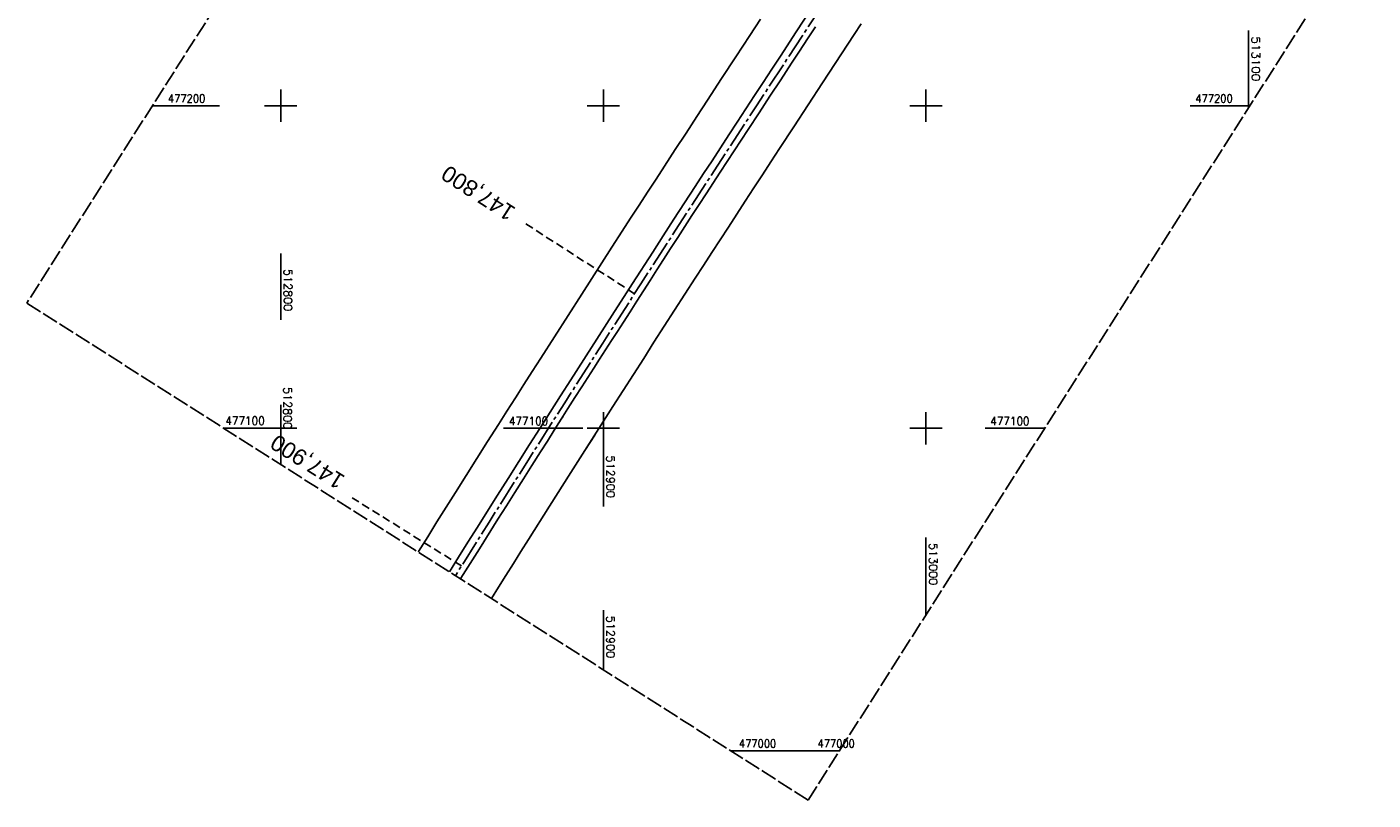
# Model space of a CAD drawing. Extents: x 512721 to 513460, y 476985 to 477919.
# Tile 1 of 5: x 512721 to 513139, y 476985 to 477224. Entities that reach past the tile are written whole.
import ezdxf
from ezdxf.enums import TextEntityAlignment as Align

# ---------------------------------------------------------------- set-up
doc = ezdxf.new("R2010")
doc.units = 0
doc.header["$LTSCALE"] = 10
doc.header["$MEASUREMENT"] = 0
for name, pattern in [('ACHSE', [5.5, 4, -0.5, 0.5, -0.5]), ('LT00', [0]), ('LT14', [0.6, 0.5, -0.1]), ('LT17', [0.15, 0.1, -0.05])]:
    doc.linetypes.add(name, pattern=pattern)
for name, color, linetype in [('-AX-020', 250, 'ACHSE'), ('-ST-20', 30, 'LT17'), ('V87_AFBR_BAB', 250, 'LT00'), ('V87_RASTER', 250, 'LT00'), ('V88_AFBR_BAB', 1, 'LT00'), ('V88_RASTER', 250, 'LT00')]:
    doc.layers.add(name, color=color, linetype=linetype)
doc.layers.add('-BLATT_87-RAND', color=7, linetype='LT14', plot=False)
doc.styles.add('Beschrift', font='ARIAL.TTF')
doc.styles.get("Standard").update_dxf_attribs({"font": 'romans.shx'})

msp = doc.modelspace()

# ---------------------------------------------------------------- linework, layer by layer
at = {"layer": '-AX-020', "ltscale": 0.2, "flags": 128}
msp.add_lwpolyline([(513366.25, 477824.83), (513355.82, 477808.87), (513344.83, 477792.14), (513333.82, 477775.43), (513322.78, 477758.74), (513311.72, 477742.06), (513300.63, 477725.4), (513289.52, 477708.75), (513278.39, 477692.12), (513267.24, 477675.5), (513256.08, 477658.89), (513244.9, 477642.29), (513233.71, 477625.7), (513222.5, 477609.12), (513211.29, 477592.54), (513200.07, 477575.97), (513188.84, 477559.41), (513177.6, 477542.84), (513166.37, 477526.28), (513154.8, 477509.24), (513142.5, 477491.11), (513130.2, 477472.99), (513117.9, 477454.86), (513105.61, 477436.73), (513093.33, 477418.59), (513081.06, 477400.44), (513068.81, 477382.28), (513056.57, 477364.12), (513044.34, 477345.94), (513032.14, 477327.75), (513019.96, 477309.55), (513007.8, 477291.33), (512995.67, 477273.09), (512983.57, 477254.83), (512971.49, 477236.55), (512959.45, 477218.25), (512947.45, 477199.93), (512935.48, 477181.58), (512923.55, 477163.21), (512911.66, 477144.81), (512899.82, 477126.38), (512888.03, 477107.93), (512876.28, 477089.44), (512864.58, 477070.92), (512854.16, 477054.3)], dxfattribs=at)
at = {"layer": '-BLATT_87-RAND'}
msp.add_lwpolyline([(513217.94, 477919.22), (512721.33, 477138.83), (512963.46, 476984.75), (513460.07, 477765.13), (513217.94, 477919.22)], dxfattribs=at)
at = {"layer": '-ST-20', "ltscale": 2.5}
for p, q in [((512909.67, 477141.71), (512876.02, 477163.33)), ((512856.04, 477057.31), (512822.1, 477078.47))]:
    msp.add_line(p, q, dxfattribs=at)
at = {"layer": 'V87_AFBR_BAB'}
for points in [[(512964.72, 477230.39), (512959.78, 477222.88), (512954.86, 477215.36), (512952.19, 477211.28), (512949.52, 477207.19), (512946.86, 477203.11), (512944.19, 477199.02), (512941.53, 477194.94), (512938.91, 477190.94), (512936.3, 477186.94), (512933.69, 477182.94), (512931.08, 477178.94), (512928.47, 477174.93), (512925.17, 477169.86), (512921.88, 477164.78), (512918.59, 477159.69), (512915.31, 477154.61), (512909, 477144.83), (512902.71, 477135.04), (512896.3, 477125.05), (512889.9, 477115.06), (512886.69, 477110.03), (512883.48, 477105), (512880.28, 477099.96), (512877.07, 477094.93), (512873.76, 477089.7), (512870.45, 477084.48), (512867.15, 477079.24), (512863.86, 477074.01), (512860.94, 477069.36), (512858.03, 477064.7), (512855.13, 477060.04), (512852.29, 477055.49)], [(512842.61, 477061.65), (512842.73, 477061.83), (512845.58, 477066.39), (512848.43, 477070.95), (512851.28, 477075.51), (512854.14, 477080.06), (512857.46, 477085.36), (512860.8, 477090.64), (512864.14, 477095.93), (512867.49, 477101.21), (512870.1, 477105.32), (512872.72, 477109.43), (512875.34, 477113.53), (512877.96, 477117.64), (512880.59, 477121.74), (512884.82, 477128.35), (512889.05, 477134.97), (512893.29, 477141.58), (512896.41, 477146.45), (512899.54, 477151.32), (512902.68, 477156.19), (512905.82, 477161.05), (512908.44, 477165.1), (512911.07, 477169.16), (512913.7, 477173.21), (512916.33, 477177.25), (512918.97, 477181.3), (512922.29, 477186.42), (512925.62, 477191.53), (512928.95, 477196.65), (512932.29, 477201.76), (512936.65, 477208.44), (512941.02, 477215.12), (512945.39, 477221.79), (512948.68, 477226.8)], [(512979.9, 477225.34), (512977.73, 477222.06), (512975.76, 477219.06), (512973.79, 477216.06), (512971.83, 477213.05), (512969.87, 477210.05), (512967.9, 477207.04), (512963.48, 477200.26), (512959.05, 477193.49), (512954.62, 477186.71), (512951.96, 477182.64), (512949.3, 477178.56), (512946.64, 477174.49), (512943.98, 477170.41), (512941.33, 477166.34), (512938.76, 477162.38), (512936.19, 477158.42), (512933.63, 477154.46), (512931.06, 477150.49), (512928.5, 477146.53), (512925.3, 477141.56), (512922.09, 477136.59), (512918.89, 477131.62), (512915.69, 477126.65), (512912.51, 477121.68), (512909.32, 477116.71), (512906.14, 477111.73), (512902.96, 477106.76), (512898.62, 477099.94), (512894.28, 477093.12), (512889.94, 477086.3), (512883.36, 477075.9), (512876.78, 477065.5), (512874.45, 477061.8), (512872.13, 477058.11), (512869.81, 477054.41), (512867.49, 477050.71), (512865.3, 477047.21)], [(512855.7, 477053.32), (512855.85, 477053.55), (512861.56, 477062.67), (512867.29, 477071.78), (512869.93, 477075.96), (512872.58, 477080.14), (512875.22, 477084.32), (512877.87, 477088.49), (512880.51, 477092.67), (512882.65, 477096.04), (512884.78, 477099.41), (512886.91, 477102.78), (512889.04, 477106.14), (512891.18, 477109.51), (512893.33, 477112.87), (512895.17, 477115.73), (512897, 477118.59), (512898.85, 477121.45), (512900.69, 477124.31), (512902.53, 477127.17), (512904.37, 477130.03), (512906.21, 477132.89), (512908.29, 477136.13), (512910.36, 477139.38), (512912.43, 477142.62), (512914.51, 477145.86), (512916.58, 477149.11), (512918.66, 477152.35), (512920.85, 477155.75), (512923.05, 477159.15), (512925.26, 477162.54), (512927.46, 477165.94), (512929.68, 477169.33), (512931.89, 477172.72), (512936.22, 477179.37), (512940.56, 477186.01), (512944.9, 477192.65), (512948.26, 477197.78), (512951.61, 477202.9), (512954.97, 477208.03), (512958.32, 477213.15), (512960.79, 477216.93), (512963.26, 477220.7), (512965.73, 477224.48)]]:
    msp.add_lwpolyline(points, dxfattribs=at)
at = {"layer": 'V87_RASTER'}
for p, q in [((513100, 477199.31), (513100, 477223.31)), ((512800, 477205), (512800, 477195)), ((512800, 477205), (512800, 477195)), ((512900, 477195), (512900, 477205)), ((513000, 477205), (513000, 477195)), ((512760.26, 477200), (512780.98, 477200)), ((512795, 477200), (512805, 477200)), ((512895, 477200), (512905, 477200)), ((512995, 477200), (513005, 477200)), ((513081.94, 477200), (513100.44, 477200)), ((512800, 477107.27), (512800, 477088.77)), ((512900, 477095), (512900, 477105)), ((513000, 477105), (513000, 477095)), ((512800.85, 477100), (512782.35, 477100)), ((512905, 477100), (512895, 477100)), ((513005, 477100), (512995, 477100)), ((513036.8, 477100), (513018.3, 477100)), ((513000, 477066.17), (513000, 477042.17)), ((512900, 477025.13), (512900, 477043.63)), ((512939.49, 477000), (512973.17, 477000))]:
    msp.add_line(p, q, dxfattribs=at)
at = {"layer": 'V88_AFBR_BAB'}
for points in [[(512842.61, 477061.65), (512842.73, 477061.83), (512845.58, 477066.39), (512848.43, 477070.95), (512851.28, 477075.51), (512854.14, 477080.06), (512857.46, 477085.36), (512860.8, 477090.64), (512864.14, 477095.93), (512867.49, 477101.21), (512870.1, 477105.32), (512872.72, 477109.43), (512873.96, 477111.38)], [(512897.31, 477097.88), (512894.28, 477093.12), (512889.94, 477086.3), (512883.36, 477075.9), (512876.78, 477065.5), (512874.45, 477061.8), (512872.13, 477058.11), (512869.81, 477054.41), (512867.49, 477050.71), (512865.3, 477047.21)]]:
    msp.add_lwpolyline(points, dxfattribs=at)
at = {"layer": 'V88_AFBR_BAB', "color": 0}
for points in [[(512883.89, 477105.64), (512883.48, 477105), (512880.28, 477099.96), (512877.07, 477094.93), (512873.76, 477089.7), (512870.45, 477084.48), (512867.15, 477079.24), (512863.86, 477074.01), (512860.94, 477069.36), (512858.03, 477064.7), (512855.13, 477060.04), (512852.29, 477055.49)], [(512855.7, 477053.32), (512855.85, 477053.55), (512861.56, 477062.67), (512867.29, 477071.78), (512869.93, 477075.96), (512872.58, 477080.14), (512875.22, 477084.32), (512877.87, 477088.49), (512880.51, 477092.67), (512882.65, 477096.04), (512884.78, 477099.41), (512886.91, 477102.78), (512887.43, 477103.59)]]:
    msp.add_lwpolyline(points, dxfattribs=at)
at = {"layer": 'V88_RASTER'}
for p, q in [((512800, 477133.61), (512800, 477154.13)), ((512800, 477095), (512800, 477105)), ((512795, 477100), (512805, 477100)), ((512795, 477100), (512805, 477100)), ((512869.09, 477100), (512893.65, 477100)), ((512900, 477096.33), (512900, 477075.8))]:
    msp.add_line(p, q, dxfattribs=at)

# ---------------------------------------------------------------- texts
at = {"layer": '-ST-20', "style": 'Beschrift'}
for s, rotation, p in [('147,800', 147.2265, (512871.81, 477166.04)), ('147,900', 147.9305, (512818.96, 477082.88))]:
    msp.add_text(s, height=5, rotation=rotation, dxfattribs=at).set_placement(p, align=Align.MIDDLE_LEFT)
at = {"layer": 'V87_RASTER'}
for s, rotation, width, p in [(' 513100', 269.9988, 1.08, (513101, 477223.31)), (' 477200', 359.9987, 0.902, (512763.48, 477201)), (' 477200', 359.9987, 0.902, (513081.94, 477201)), (' 512800', 269.9988, 1.017, (512800.89, 477114.52)), (' 477100', 359.9987, 0.948, (512781.21, 477101.1)), (' 477100', 359.9987, 0.948, (513018.3, 477101)), (' 513000', 269.9988, 1.017, (513001, 477066.17)), (' 512900', 269.9988, 1.021, (512901, 477043.63)), (' 477000', 359.9987, 0.899, (512940.49, 477001))]:
    msp.add_text(s, height=2.5, rotation=rotation, dxfattribs=dict(at, width=width)).set_placement(p)
at = {"layer": 'V88_RASTER'}
for s, rotation, width, p in [(' 512800', 270.0009, 1.017, (512801, 477151.11)), (' 477100', 359.9978, 0.948, (512869.09, 477101)), (' 512900', 270.0009, 1.021, (512901, 477093.3)), (' 477000', 359.9978, 0.899, (512964.86, 477001))]:
    msp.add_text(s, height=2.5, rotation=rotation, dxfattribs=dict(at, width=width)).set_placement(p)

doc.saveas('drawing.dxf')
